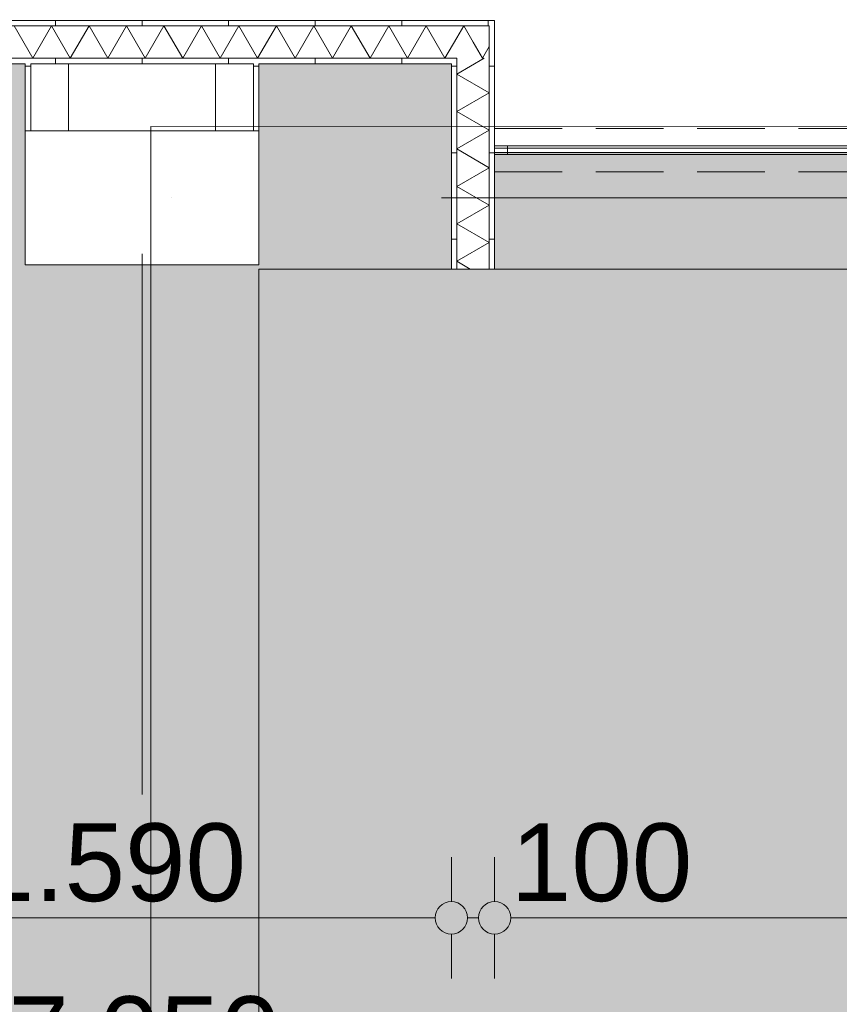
# Model space of a CAD drawing. Header units: millimetres. Extents: x -54205 to 99702, y -35458 to 70878.
# Tile 72 of 226: x 21317 to 23212, y 8631 to 10908. Entities that reach past the tile are written whole.
import ezdxf
from ezdxf.enums import TextEntityAlignment as Align

# ---------------------------------------------------------------- set-up
doc = ezdxf.new("R2010")
doc.units = ezdxf.units.MM
doc.header["$MEASUREMENT"] = 0
doc.linetypes.add('B0701', pattern=[234.119993, 155.999994, -78.119999])
doc.linetypes.add('streep-punt', pattern=[2500, 1250, -625, 0, -625])
for name, color, linetype in [('23 Vloeren', 7, 'Continuous'), ('28 Draagconstructies', 7, 'Continuous'), ('Maatvoering 1_ 100', 7, 'Continuous'), ('Maatvoering 1_ 100 2D arcering', 7, 'Continuous'), ('New_22 NC Binnenwanden', 7, 'Continuous'), ('New_22 NC Binnenwanden Deuren', 7, 'Continuous'), ('New_22 NC Binnenwanden Doorsnede-arcering', 7, 'Continuous'), ('New_22 NC Binnenwanden Laagscheidingslijnen', 7, 'Continuous'), ('New_23 Vloeren', 7, 'Continuous'), ('New_Maatvoering 1_ 100', 7, 'Continuous'), ('New_Maatvoering 1_ 100 2D arcering', 7, 'Continuous'), ('New_Ruimtefuncties', 7, 'Continuous'), ('New_Ruimtefuncties Zone achtergrond', 7, 'Continuous'), ('New_Ruimtefuncties Zone omranding', 7, 'Continuous'), ('New_Ruimtefuncties Zone tekst', 7, 'Continuous'), ('Stramien', 7, 'Continuous')]:
    doc.layers.add(name, color=color, linetype=linetype)
doc.styles.add('GENERATED_STYLE_1', font='arial.ttf')
doc.styles.add('GENERATED_STYLE_2', font='arial.ttf')
doc.dimstyles.new('GENERATED_STYLE__2', dxfattribs={"dimtxt": 250, "dimasz": 142.5, "dimexe": 0.18, "dimexo": 0.0625, "dimgap": 0, "dimtad": 1, "dimtih": 1, "dimtoh": 1, "dimdec": 0, "dimzin": 0, "dimdsep": 46, "dimtxsty": 'GENERATED_STYLE_2', "dimblk": 'ARROWHEAD_11', "dimblk1": 'ARROWHEAD_11', "dimblk2": 'ARROWHEAD_11', "dimcen": 0.09, "dimse1": 1, "dimse2": 1, "dimclrd": 1, "dimclre": 1, "dimclrt": 2, "dimadec": 1, "dimazin": 0, "dimtfac": 1, "dimtdec": 4, "dimtmove": 0, "dimatfit": 3, "dimfxl": 1, "dimtolj": 1, "dimtzin": 0, "dimarcsym": 0})
doc.dimstyles.new('GENERATED_STYLE__4', dxfattribs={"dimtxt": 179.999995, "dimasz": 142.5, "dimexe": 0.18, "dimexo": 0.0625, "dimgap": 0, "dimtad": 1, "dimtih": 1, "dimtoh": 1, "dimdec": 0, "dimzin": 0, "dimdsep": 46, "dimtxsty": 'GENERATED_STYLE_1', "dimblk": 'ARROWHEAD_11', "dimblk1": 'ARROWHEAD_11', "dimblk2": 'ARROWHEAD_11', "dimcen": 0.09, "dimse1": 1, "dimse2": 1, "dimclrd": 1, "dimclre": 1, "dimclrt": 2, "dimadec": 1, "dimazin": 0, "dimtfac": 1, "dimtdec": 4, "dimtmove": 0, "dimatfit": 3, "dimfxl": 1, "dimtolj": 1, "dimtzin": 0, "dimarcsym": 0})
doc.dimstyles.new('GENERATED_STYLE__5', dxfattribs={"dimtxt": 250, "dimasz": 142.5, "dimexe": 0.18, "dimexo": 0.0625, "dimgap": 0, "dimtad": 1, "dimdec": 0, "dimzin": 0, "dimdsep": 46, "dimtxsty": 'GENERATED_STYLE_2', "dimblk": 'ARROWHEAD_11', "dimblk1": 'ARROWHEAD_11', "dimblk2": 'ARROWHEAD_11', "dimcen": 0.09, "dimse1": 1, "dimse2": 1, "dimclrd": 1, "dimclre": 1, "dimclrt": 2, "dimadec": 1, "dimazin": 0, "dimtfac": 1, "dimtdec": 4, "dimtmove": 0, "dimatfit": 3, "dimfxl": 1, "dimtolj": 1, "dimtzin": 0, "dimarcsym": 0})
doc.dimstyles.new('GENERATED_STYLE__6', dxfattribs={"dimtxt": 179.999995, "dimasz": 142.5, "dimexe": 0.18, "dimexo": 0.0625, "dimgap": 0, "dimtad": 1, "dimdec": 0, "dimzin": 0, "dimdsep": 46, "dimtxsty": 'GENERATED_STYLE_1', "dimblk": 'ARROWHEAD_11', "dimblk1": 'ARROWHEAD_11', "dimblk2": 'ARROWHEAD_11', "dimcen": 0.09, "dimse1": 1, "dimse2": 1, "dimclrd": 1, "dimclre": 1, "dimclrt": 2, "dimadec": 1, "dimazin": 0, "dimtfac": 1, "dimtdec": 4, "dimtmove": 0, "dimatfit": 3, "dimfxl": 1, "dimtolj": 1, "dimtzin": 0, "dimarcsym": 0})
pattern_1 = [(270, (0, 0), (200, 0), [])]
pattern_2 = [(180, (0, 0), (0, 200), [])]

# ---------------------------------------------------------------- blocks, each defined once
blk = doc.blocks.new('Slab_1_1', base_point=(-770, 5261.8))
at = {"layer": '23 Vloeren', "color": 255, "linetype": 'Continuous', "lineweight": 0, "flags": 128}
blk.add_lwpolyline([(-770, 5261.8), (-770, 20015.9), (20536, 20015.9), (20536, 22500.9), (20536, 49475.9), (29935.8, 49475.9), (29906, 27780.9), (29916.5, 25760.9), (32150, 25760.9), (32400, 25760.9), (32400, 27505.9), (54000, 27505.9), (54000, 20590.9), (56151.7, 20590.9), (57600, 20590.9), (57600, 10990.9), (33310.3, 10990.9), (32400, 10990.9), (32400, 10657.2), (21620, 10660.9), (21620, 3445.9), (21620, 3445.7), (100, 3445.7), (100, 5261.8)], close=True, dxfattribs=at)
blk = doc.blocks.new('Slab_2_1', base_point=(21870, 10330.9))
at = {"layer": 'New_23 Vloeren', "color": 255, "linetype": 'Continuous', "lineweight": 0, "flags": 128}
blk.add_lwpolyline([(21870, 10330.9), (21870, 3445.7), (22568.7, 3445.7), (32345.5, 3445.7), (32345.5, 9685.9), (32228.8, 9685.9), (32255.5, 10330.9)], close=True, dxfattribs=at)
blk = doc.blocks.new('leerplein 4.4_0.18_22_1', base_point=(21600, 6838.3))
at = {"layer": 'New_Ruimtefuncties Zone achtergrond', "linetype": 'Continuous', "lineweight": 0, "true_color": 0xffffff}
blk.add_hatch(color=7, dxfattribs=at).paths.add_polyline_path([(18005, 10330.9), (18005, 9290.9), (18075, 9290.9), (18075, 4385.7), (18005, 4385.7), (18005, 3445.7), (18075, 3445.7), (21620, 3445.7), (21620, 3720.7), (21870, 3720.7), (21870, 3445.7), (25195, 3445.7), (25195, 4385.7), (25125, 4385.7), (25125, 9290.9), (25195, 9290.9), (25195, 10330.9), (25125, 10330.9), (25125, 10600.9), (22415, 10600.9), (22415, 10330.9), (22315, 10330.9), (22315, 10805.9), (21870, 10805.9), (21870, 10340.9), (21330, 10340.9), (21330, 10805.9), (18075, 10805.9), (18075, 10330.9)])
at = {"layer": 'New_Ruimtefuncties Zone tekst', "color": 2, "lineweight": 0}
for tag, height, style, p in [('DUMMY_941', 180, 'GENERATED_STYLE_2', (22588, 7127)), ('perimeterCode', 150, 'GENERATED_STYLE_1', (20910.1, 6751)), ('DUMMY_943', 100, 'GENERATED_STYLE_1', (22213.7, 6762.4)), ('ROOM_AREA', 150, 'GENERATED_STYLE_1', (21470.4, 6751)), ('DUMMY_942', 150, 'GENERATED_STYLE_1', (21985.1, 6751))]:
    blk.add_attdef(tag, text='', height=height, dxfattribs=dict(at, style=style)).set_placement(p, align=Align.TOP_LEFT)
at = {"layer": 'New_Ruimtefuncties Zone tekst', "color": 2, "lineweight": 0, "style": 'GENERATED_STYLE_2'}
blk.add_attdef('ROOM_NUMBER', text='', height=180, dxfattribs=at).set_placement((21600, 7085.9), align=Align.TOP_CENTER)
blk = doc.blocks.new('*X389')
at = {"layer": 'New_22 NC Binnenwanden Doorsnede-arcering', "color": 7, "linetype": 'Continuous', "lineweight": 0}
for p in [(22365.1, 10856), (22402.5, 10845.7)]:
    blk.add_line(p, (22386.8, 10818.4), dxfattribs=at)
blk = doc.blocks.new('*X390')
at = {"layer": 'New_22 NC Binnenwanden Doorsnede-arcering', "color": 7, "linetype": 'Continuous', "lineweight": 0}
for q in [(22327.5, 10865.8), (22365.1, 10856)]:
    blk.add_line((22343.5, 10893.4), q, dxfattribs=at)
blk = doc.blocks.new('*X391')
at = {"layer": 'New_22 NC Binnenwanden Doorsnede-arcering', "color": 7, "linetype": 'Continuous', "lineweight": 0}
for p, q in [((21304.2, 10893.4), (21347.5, 10818.4)), ((21390.8, 10893.4), (21347.5, 10818.4)), ((21390.8, 10893.4), (21434.1, 10818.4)), ((21477.4, 10893.4), (21434.1, 10818.4)), ((21477.4, 10893.4), (21520.7, 10818.4)), ((21564, 10893.4), (21520.7, 10818.4)), ((21564, 10893.4), (21607.3, 10818.4)), ((21650.6, 10893.4), (21607.3, 10818.4)), ((21650.6, 10893.4), (21693.9, 10818.4)), ((21737.2, 10893.4), (21693.9, 10818.4)), ((21737.2, 10893.4), (21780.5, 10818.4)), ((21823.8, 10893.4), (21780.5, 10818.4)), ((21823.8, 10893.4), (21867.1, 10818.4)), ((21910.4, 10893.4), (21867.1, 10818.4)), ((21910.4, 10893.4), (21953.7, 10818.4)), ((21997, 10893.4), (21953.7, 10818.4)), ((21997, 10893.4), (22040.3, 10818.4)), ((22083.6, 10893.4), (22040.3, 10818.4)), ((22083.6, 10893.4), (22126.9, 10818.4)), ((22170.3, 10893.4), (22126.9, 10818.4)), ((22170.3, 10893.4), (22213.6, 10818.4)), ((22256.9, 10893.4), (22213.6, 10818.4)), ((22256.9, 10893.4), (22300.2, 10818.4)), ((22327.5, 10865.8), (22300.2, 10818.4))]:
    blk.add_line(p, q, dxfattribs=at)
blk = doc.blocks.new('Wall_151_1', base_point=(17925, 10805.9))
at = {"layer": 'New_22 NC Binnenwanden Doorsnede-arcering', "linetype": 'Continuous', "lineweight": 0, "true_color": 0x000000}
h = blk.add_hatch(dxfattribs=at)
h.set_pattern_fill('930_Lijnen_vert_200_0001', color=18, style=0, pattern_type=2)
h.set_pattern_definition(pattern_1)
h.paths.add_polyline_path([(17937.5, 10897.6), (17943.8, 10893.4), (22402.5, 10893.4), (22402.5, 10905.9), (17937.5, 10905.9)])
h = blk.add_hatch(dxfattribs=at)
h.set_pattern_fill('930_Lijnen_vert_200_0001', color=18, style=0, pattern_type=2)
h.set_pattern_definition(pattern_1)
h.paths.add_polyline_path([(22402.5, 10893.4), (22415, 10893.4), (22415, 10905.9)])
h = blk.add_hatch(dxfattribs=at)
h.set_pattern_fill('930_Lijnen_vert_200_0001', color=18, style=0, pattern_type=2)
h.set_pattern_definition(pattern_1)
h.paths.add_polyline_path([(22402.5, 10893.4), (22415, 10905.9), (22402.5, 10905.9)])
h = blk.add_hatch(dxfattribs=at)
h.set_pattern_fill('930_Lijnen_vert_200_0001', color=18, style=0, pattern_type=2)
h.set_pattern_definition(pattern_1)
h.paths.add_polyline_path([(18075, 10805.9), (22315, 10805.9), (22315, 10818.4), (18075, 10818.4)])
h = blk.add_hatch(dxfattribs=at)
h.set_pattern_fill('930_Lijnen_vert_200_0001', color=18, style=0, pattern_type=2)
h.set_pattern_definition(pattern_1)
h.paths.add_polyline_path([(22315, 10805.9), (22327.5, 10805.9), (22327.5, 10818.4)])
h = blk.add_hatch(dxfattribs=at)
h.set_pattern_fill('930_Lijnen_vert_200_0001', color=18, style=0, pattern_type=2)
h.set_pattern_definition(pattern_1)
h.paths.add_polyline_path([(22315, 10805.9), (22327.5, 10818.4), (22315, 10818.4)])
at = {"layer": 'New_22 NC Binnenwanden', "color": 1, "linetype": 'Continuous', "lineweight": 0, "flags": 128}
for points in [[(22415, 10905.9), (17925, 10905.9)], [(22415, 10905.9), (22415, 10893.4)], [(20725, 10805.9), (21330, 10805.9)], [(21342.5, 10805.9), (21857.5, 10805.9)], [(21870, 10805.9), (22315, 10805.9)]]:
    blk.add_lwpolyline(points, dxfattribs=at)
at = {"layer": 'New_22 NC Binnenwanden Laagscheidingslijnen', "color": 1, "linetype": 'Continuous', "lineweight": 0}
for p, q in [((22327.5, 10893.4), (18062.5, 10893.4)), ((22402.5, 10893.4), (22327.5, 10893.4)), ((22402.5, 10818.4), (22402.5, 10893.4)), ((18062.5, 10818.4), (22327.5, 10818.4)), ((22327.5, 10805.9), (22327.5, 10818.4))]:
    blk.add_line(p, q, dxfattribs=at)
at = {"layer": 'New_22 NC Binnenwanden', "color": 1, "lineweight": 0}
for name in ['*X391', '*X390', '*X389']:
    blk.add_blockref(name, (0, 0), dxfattribs=at)
blk = doc.blocks.new('*X396')
at = {"layer": 'New_22 NC Binnenwanden Doorsnede-arcering', "color": 7, "linetype": 'Continuous', "lineweight": 0}
for p, q in [((22390.5, 10818.4), (22327.5, 10782)), ((22402.5, 10738.7), (22327.5, 10782)), ((22402.5, 10738.7), (22327.5, 10695.4)), ((22402.5, 10652.1), (22327.5, 10695.4)), ((22402.5, 10652.1), (22327.5, 10608.8)), ((22402.5, 10565.5), (22327.5, 10608.8)), ((22402.5, 10565.5), (22327.5, 10522.2)), ((22402.5, 10478.9), (22327.5, 10522.2)), ((22402.5, 10478.9), (22327.5, 10435.6)), ((22402.5, 10392.3), (22327.5, 10435.6)), ((22402.5, 10392.3), (22327.5, 10349)), ((22358.8, 10330.9), (22327.5, 10349))]:
    blk.add_line(p, q, dxfattribs=at)
blk = doc.blocks.new('Wall_153_1', base_point=(22315, 10330.9))
at = {"layer": 'New_22 NC Binnenwanden Doorsnede-arcering', "linetype": 'Continuous', "lineweight": 0, "true_color": 0x000000}
h = blk.add_hatch(dxfattribs=at)
h.set_pattern_fill('930_Lijnen_vert_200_0001', color=18, style=0, pattern_type=2)
h.set_pattern_definition(pattern_2)
h.paths.add_polyline_path([(22402.5, 10893.4), (22402.5, 10330.9), (22415, 10330.9), (22415, 10893.4)])
h = blk.add_hatch(dxfattribs=at)
h.set_pattern_fill('930_Lijnen_vert_200_0001', color=18, style=0, pattern_type=2)
h.set_pattern_definition(pattern_2)
h.paths.add_polyline_path([(22315, 10805.9), (22315, 10330.9), (22327.5, 10330.9), (22327.5, 10805.9)])
at = {"layer": 'New_22 NC Binnenwanden', "color": 1, "linetype": 'Continuous', "lineweight": 0, "flags": 128}
for points in [[(22415, 10330.9), (22415, 10893.4)], [(22315, 10805.9), (22315, 10330.9)], [(22327.5, 10330.9), (22315, 10330.9)], [(22402.5, 10330.9), (22327.5, 10330.9)], [(22415, 10330.9), (22402.5, 10330.9)]]:
    blk.add_lwpolyline(points, dxfattribs=at)
at = {"layer": 'New_22 NC Binnenwanden Laagscheidingslijnen', "color": 1, "linetype": 'Continuous', "lineweight": 0}
for p, q in [((22402.5, 10818.4), (22402.5, 10893.4)), ((22327.5, 10805.9), (22327.5, 10818.4)), ((22402.5, 10330.9), (22402.5, 10818.4)), ((22327.5, 10805.9), (22327.5, 10330.9))]:
    blk.add_line(p, q, dxfattribs=at)
at = {"layer": 'New_22 NC Binnenwanden', "color": 1, "lineweight": 0}
blk.add_blockref('*X396', (0, 0), dxfattribs=at)
blk = doc.blocks.new('D1 zl2 27_3')
at = {"layer": 'New_22 NC Binnenwanden Deuren', "color": 1, "linetype": 'Continuous', "lineweight": 0}
for p, q in [((1195, 0), (1195, 900)), ((-1355, 27.5), (-1355, 40)), ((-1355, 0), (-1355, 27.5)), ((1355, 27.5), (1355, 40)), ((1355, 0), (1355, 27.5)), ((-1325, 0), (-1355, 0)), ((-1355, 0), (-1355, -20)), ((-1355, -20), (-1355, 0)), ((-1355, -20), (-1355, 0)), ((-1325, -20), (-1325, 0)), ((265, 0), (-1325, 0)), ((295, 0), (265, 0)), ((265, 0), (265, -20)), ((295, -20), (295, 0)), ((295, 0), (1195, 0)), ((295, -10), (295, 0)), ((1225, 0), (1195, 0)), ((1195, 0), (1195, -20)), ((1195, 0), (1195, -10)), ((1225, -20), (1225, 0)), ((1325, 0), (1225, 0)), ((1355, 0), (1325, 0)), ((1325, 0), (1325, -20)), ((1355, -20), (1355, 0)), ((1355, -20), (1355, 0)), ((1355, -20), (1355, 0)), ((-1355, -20), (-1325, -20)), ((-1355, -47.5), (-1355, -20)), ((-1325, -5), (265, -5)), ((265, -20), (295, -20)), ((1195, -10), (295, -10)), ((1195, -20), (1225, -20)), ((1325, -5), (1225, -5)), ((1325, -20), (1355, -20)), ((1355, -47.5), (1355, -20)), ((-1355, -60), (-1355, -47.5)), ((1355, -60), (1355, -47.5))]:
    blk.add_line(p, q, dxfattribs=at)
at = {"layer": 'New_22 NC Binnenwanden Deuren', "color": 9, "linetype": 'B0701', "lineweight": 0}
for p, q in [((-1355, 40), (1355, 40)), ((-1355, -60), (1355, -60))]:
    blk.add_line(p, q, dxfattribs=at)
at = {"layer": 'New_22 NC Binnenwanden Deuren', "color": 1, "linetype": 'Continuous', "lineweight": 0, "flags": 128}
for points in [[(265, -20), (-1325, -20), (-1325, 0), (265, 0)], [(1325, 0), (1225, 0), (1225, -20), (1325, -20)]]:
    blk.add_lwpolyline(points, close=True, dxfattribs=at)
at = {"layer": 'New_22 NC Binnenwanden Deuren', "color": 1, "linetype": 'Continuous', "lineweight": 0}
blk.add_arc((1195, 0), 900, 90, 180, dxfattribs=at)
blk = doc.blocks.new('Wall_242_1', base_point=(22415, 10605.9))
at = {"layer": 'New_22 NC Binnenwanden', "color": 1, "linetype": 'Continuous', "lineweight": 0}
for p, q in [((22415, 10655.9), (22415, 10643.4)), ((22415, 10643.4), (22415, 10615.9)), ((22415, 10615.9), (22415, 10595.9)), ((22415, 10595.9), (22415, 10568.4)), ((22415, 10568.4), (22415, 10555.9))]:
    blk.add_line(p, q, dxfattribs=at)
at = {"layer": 'New_22 NC Binnenwanden Deuren', "color": 1, "linetype": 'Continuous', "lineweight": 0, "xscale": -1, "zscale": 1000, "rotation": 180}
blk.add_blockref('D1 zl2 27_3', (23770, 10595.9), dxfattribs=at)
blk = doc.blocks.new('Wall_264_1', base_point=(21330, 10650.9))
at = {"layer": 'New_22 NC Binnenwanden Doorsnede-arcering', "linetype": 'Continuous', "lineweight": 0, "true_color": 0x000000}
h = blk.add_hatch(dxfattribs=at)
h.set_pattern_fill('930_Lijnen_vert_200_0001', color=18, style=0, pattern_type=2)
h.set_pattern_definition([(1e-14, (0, 0), (0, 200), [])])
h.paths.add_polyline_path([(21330, 10805.9), (21330, 10650.9), (21342.5, 10650.9), (21342.5, 10805.9)])
at = {"layer": 'New_22 NC Binnenwanden', "color": 1, "linetype": 'Continuous', "lineweight": 0, "flags": 128}
for points in [[(21330, 10805.9), (21330, 10650.9)], [(21430, 10650.9), (21430, 10805.9)]]:
    blk.add_lwpolyline(points, dxfattribs=at)
at = {"layer": 'New_22 NC Binnenwanden Laagscheidingslijnen', "color": 1, "linetype": 'Continuous', "lineweight": 0}
blk.add_line((21342.5, 10805.9), (21342.5, 10650.9), dxfattribs=at)
blk = doc.blocks.new('Wall_265_1', base_point=(21870, 10650.9))
at = {"layer": 'New_22 NC Binnenwanden Doorsnede-arcering', "linetype": 'Continuous', "lineweight": 0, "true_color": 0x000000}
h = blk.add_hatch(dxfattribs=at)
h.set_pattern_fill('930_Lijnen_vert_200_0001', color=18, style=0, pattern_type=2)
h.set_pattern_definition(pattern_2)
h.paths.add_polyline_path([(21870, 10650.9), (21870, 10805.9), (21857.5, 10805.9), (21857.5, 10650.9)])
at = {"layer": 'New_22 NC Binnenwanden', "color": 1, "linetype": 'Continuous', "lineweight": 0, "flags": 128}
for points in [[(21770, 10805.9), (21770, 10650.9)], [(21870, 10650.9), (21870, 10805.9)]]:
    blk.add_lwpolyline(points, dxfattribs=at)
at = {"layer": 'New_22 NC Binnenwanden Laagscheidingslijnen', "color": 1, "linetype": 'Continuous', "lineweight": 0}
blk.add_line((21857.5, 10650.9), (21857.5, 10805.9), dxfattribs=at)
blk = doc.blocks.new('Column_7_1', base_point=(21600, 10495.9))
at = {"layer": '28 Draagconstructies', "color": 3, "linetype": 'Continuous', "lineweight": 0, "flags": 128}
blk.add_lwpolyline([(21330, 10340.9), (21870, 10340.9), (21870, 10650.9), (21330, 10650.9)], close=True, dxfattribs=at)
blk = doc.blocks.new('Standard grid marker_2')
at = {"layer": 'Stramien', "color": 1, "linetype": 'streep-punt', "lineweight": 0}
blk.add_line((1000, 0), (37608.9, 0), dxfattribs=at)
at = {"layer": 'Stramien', "color": 2, "lineweight": 0, "style": 'GENERATED_STYLE_1'}
blk.add_attdef('AC_MarkerText_1', text='', height=350, dxfattribs=at).set_placement((-500, 175), align=Align.TOP_CENTER)
blk = doc.blocks.new('Standard grid marker')
at = {"layer": 'Stramien', "color": 1, "linetype": 'streep-punt', "lineweight": 0}
blk.add_line((1000, 0), (61400.2, 0), dxfattribs=at)
at = {"layer": 'Stramien', "color": 2, "lineweight": 0, "style": 'GENERATED_STYLE_1'}
for tag, p in [('AC_MarkerText_1_0', (-245, -80)), ('AC_MarkerText_1_1', (63155.2, -80))]:
    blk.add_attdef(tag, text='', height=350, rotation=270, dxfattribs=at).set_placement(p, align=Align.TOP_CENTER)
blk = doc.blocks.new('*D1077')
at = {"layer": 'Maatvoering 1_ 100 2D arcering', "linetype": 'Continuous', "lineweight": 0}
for points in [[(-1137.5, -1384.3), (-1134.7, -1398.7), (-1126.6, -1410.8), (-1114.4, -1419), (-1100, -1421.8), (-1085.7, -1419), (-1073.5, -1410.8), (-1065.4, -1398.7), (-1062.5, -1384.3), (-1065.4, -1370), (-1073.5, -1357.8), (-1085.7, -1349.7), (-1100, -1346.8), (-1114.4, -1349.7), (-1126.6, -1357.8), (-1134.7, -1370)], [(57892.5, -1384.3), (57895.4, -1398.7), (57903.5, -1410.8), (57915.6, -1419), (57930, -1421.8), (57944.4, -1419), (57956.5, -1410.8), (57964.6, -1398.7), (57967.5, -1384.3), (57964.6, -1370), (57956.5, -1357.8), (57944.4, -1349.7), (57930, -1346.8), (57915.6, -1349.7), (57903.5, -1357.8), (57895.4, -1370)]]:
    blk.add_hatch(color=1, dxfattribs=at).paths.add_polyline_path(points)
at = {"layer": 'Maatvoering 1_ 100', "color": 1, "linetype": 'Continuous', "lineweight": 0}
for p, q in [((57930, -1346.8), (57930, -1243.7)), ((-1062.5, -1384.3), (57892.5, -1384.3)), ((57967.5, -1384.3), (58005, -1384.3)), ((57930, -1524.9), (57930, -1421.8))]:
    blk.add_line(p, q, dxfattribs=at)
blk.add_circle((57930, -1384.3), 37.5, dxfattribs=at)
at = {"layer": 'Maatvoering 1_ 100', "color": 2, "lineweight": 0, "insert": (27890.6, -1334.3), "char_height": 250, "attachment_point": 7, "style": 'GENERATED_STYLE_2'}
blk.add_mtext('\\A1;{\\pql;\\fArial|b1|i0|c0|p0;\\W1.000000;59.030}', dxfattribs=at)
blk = doc.blocks.new('ARROWHEAD_11')
at = {"color": 0, "linetype": 'Continuous', "lineweight": 0}
blk.add_line((0, 0), (-1, 0), dxfattribs=at)
at = {"color": 0, "linetype": 'Continuous', "lineweight": 0, "const_width": 0.25, "flags": 128}
blk.add_lwpolyline([(-0.125, 0, 1), (0.125, 0, 1)], format="xyb", close=True, dxfattribs=at)
blk = doc.blocks.new('*D1097')
at = {"layer": 'New_Maatvoering 1_ 100 2D arcering', "linetype": 'Continuous', "lineweight": 0}
for points in [[(-267.5, -384.3), (-264.6, -398.7), (-256.5, -410.8), (-244.4, -419), (-230, -421.8), (-215.6, -419), (-203.5, -410.8), (-195.4, -398.7), (-192.5, -384.3), (-195.4, -370), (-203.5, -357.8), (-215.6, -349.7), (-230, -346.8), (-244.4, -349.7), (-256.5, -357.8), (-264.6, -370)], [(32638, -384.3), (32640.8, -398.7), (32649, -410.8), (32661.1, -419), (32675.5, -421.8), (32689.8, -419), (32702, -410.8), (32710.1, -398.7), (32713, -384.3), (32710.1, -370), (32702, -357.8), (32689.8, -349.7), (32675.5, -346.8), (32661.1, -349.7), (32649, -357.8), (32640.8, -370)]]:
    blk.add_hatch(color=1, dxfattribs=at).paths.add_polyline_path(points)
at = {"layer": 'New_Maatvoering 1_ 100', "color": 1, "linetype": 'Continuous', "lineweight": 0}
blk.add_line((-192.5, -384.3), (32638, -384.3), dxfattribs=at)
blk.add_circle((32675.5, -384.3), 37.5, dxfattribs=at)
at = {"layer": 'New_Maatvoering 1_ 100', "color": 2, "lineweight": 0, "insert": (15845.2, -348.3), "char_height": 180, "attachment_point": 7, "style": 'GENERATED_STYLE_1'}
blk.add_mtext('\\A1;{\\pql;\\fArial|b0|i0|c0|p0;\\W1.000000;32.905}', dxfattribs=at)
blk = doc.blocks.new('*D1133')
at = {"layer": 'Maatvoering 1_ 100 2D arcering', "linetype": 'Continuous', "lineweight": 0}
for points in [[(64027.5, 56125.9), (64030.4, 56111.6), (64038.5, 56099.4), (64050.6, 56091.3), (64065, 56088.4), (64079.4, 56091.3), (64091.5, 56099.4), (64099.6, 56111.6), (64102.5, 56125.9), (64099.6, 56140.3), (64091.5, 56152.4), (64079.4, 56160.6), (64065, 56163.4), (64050.6, 56160.6), (64038.5, 56152.4), (64030.4, 56140.3)], [(64027.5, 3115.7), (64030.4, 3101.3), (64038.5, 3089.2), (64050.6, 3081), (64065, 3078.2), (64079.4, 3081), (64091.5, 3089.2), (64099.6, 3101.3), (64102.5, 3115.7), (64099.6, 3130), (64091.5, 3142.2), (64079.4, 3150.3), (64065, 3153.2), (64050.6, 3150.3), (64038.5, 3142.2), (64030.4, 3130)]]:
    blk.add_hatch(color=1, dxfattribs=at).paths.add_polyline_path(points)
at = {"layer": 'Maatvoering 1_ 100', "color": 1, "linetype": 'Continuous', "lineweight": 0}
for p, q in [((64065, 56163.4), (64065, 56200.9)), ((64027.5, 56125.9), (63924.4, 56125.9)), ((64205.6, 56125.9), (64102.5, 56125.9)), ((64065, 3153.2), (64065, 56088.4)), ((64027.5, 3115.7), (63924.4, 3115.7)), ((64205.6, 3115.7), (64102.5, 3115.7)), ((64065, 3040.7), (64065, 3078.2))]:
    blk.add_line(p, q, dxfattribs=at)
for centre in [(64065, 56125.9), (64065, 3115.7)]:
    blk.add_circle(centre, 37.5, dxfattribs=at)
at = {"layer": 'Maatvoering 1_ 100', "color": 2, "lineweight": 0, "insert": (64015, 29096.5), "char_height": 250, "attachment_point": 7, "rotation": 90, "style": 'GENERATED_STYLE_2'}
blk.add_mtext('\\A1;{\\pql;\\fArial|b1|i0|c0|p0;\\W1.000000;53.010}', dxfattribs=at)
blk = doc.blocks.new('*D1134')
at = {"layer": 'New_Maatvoering 1_ 100 2D arcering', "linetype": 'Continuous', "lineweight": 0}
for points in [[(63027.5, 10660.9), (63030.4, 10646.6), (63038.5, 10634.4), (63050.6, 10626.3), (63065, 10623.4), (63079.4, 10626.3), (63091.5, 10634.4), (63099.6, 10646.6), (63102.5, 10660.9), (63099.6, 10675.3), (63091.5, 10687.4), (63079.4, 10695.6), (63065, 10698.4), (63050.6, 10695.6), (63038.5, 10687.4), (63030.4, 10675.3)], [(63027.5, 3115.7), (63030.4, 3101.3), (63038.5, 3089.2), (63050.6, 3081), (63065, 3078.2), (63079.4, 3081), (63091.5, 3089.2), (63099.6, 3101.3), (63102.5, 3115.7), (63099.6, 3130), (63091.5, 3142.2), (63079.4, 3150.3), (63065, 3153.2), (63050.6, 3150.3), (63038.5, 3142.2), (63030.4, 3130)]]:
    blk.add_hatch(color=1, dxfattribs=at).paths.add_polyline_path(points)
at = {"layer": 'New_Maatvoering 1_ 100', "color": 1, "linetype": 'Continuous', "lineweight": 0}
for p, q in [((63027.5, 10660.9), (62924.4, 10660.9)), ((63205.6, 10660.9), (63102.5, 10660.9)), ((63065, 3153.2), (63065, 10623.4)), ((63027.5, 3115.7), (62924.4, 3115.7)), ((63205.6, 3115.7), (63102.5, 3115.7)), ((63065, 3040.7), (63065, 3078.2))]:
    blk.add_line(p, q, dxfattribs=at)
for centre in [(63065, 10660.9), (63065, 3115.7)]:
    blk.add_circle(centre, 37.5, dxfattribs=at)
at = {"layer": 'New_Maatvoering 1_ 100', "color": 2, "lineweight": 0, "insert": (63029, 6579.4), "char_height": 180, "attachment_point": 7, "rotation": 90, "style": 'GENERATED_STYLE_1'}
blk.add_mtext('\\A1;{\\pql;\\fArial|b0|i0|c0|p0;\\W1.000000;7.545}', dxfattribs=at)
blk = doc.blocks.new('*D1156')
at = {"layer": 'Maatvoering 1_ 100 2D arcering', "linetype": 'Continuous', "lineweight": 0}
for points in [[(-1137.5, 60015.9), (-1134.7, 60001.6), (-1126.6, 59989.4), (-1114.4, 59981.3), (-1100, 59978.4), (-1085.7, 59981.3), (-1073.5, 59989.4), (-1065.4, 60001.6), (-1062.5, 60015.9), (-1065.4, 60030.3), (-1073.5, 60042.4), (-1085.7, 60050.6), (-1100, 60053.4), (-1114.4, 60050.6), (-1126.6, 60042.4), (-1134.7, 60030.3)], [(57892.5, 60015.9), (57895.4, 60001.6), (57903.5, 59989.4), (57915.6, 59981.3), (57930, 59978.4), (57944.4, 59981.3), (57956.5, 59989.4), (57964.6, 60001.6), (57967.5, 60015.9), (57964.6, 60030.3), (57956.5, 60042.4), (57944.4, 60050.6), (57930, 60053.4), (57915.6, 60050.6), (57903.5, 60042.4), (57895.4, 60030.3)]]:
    blk.add_hatch(color=1, dxfattribs=at).paths.add_polyline_path(points)
at = {"layer": 'Maatvoering 1_ 100', "color": 1, "linetype": 'Continuous', "lineweight": 0}
for p, q in [((57930, 60053.4), (57930, 60156.5)), ((-1062.5, 60015.9), (57892.5, 60015.9)), ((57967.5, 60015.9), (58005, 60015.9)), ((57930, 59875.3), (57930, 59978.4))]:
    blk.add_line(p, q, dxfattribs=at)
blk.add_circle((57930, 60015.9), 37.5, dxfattribs=at)
at = {"layer": 'Maatvoering 1_ 100', "color": 2, "lineweight": 0, "insert": (27890.6, 60065.9), "char_height": 250, "attachment_point": 7, "style": 'GENERATED_STYLE_2'}
blk.add_mtext('\\A1;{\\pql;\\fArial|b1|i0|c0|p0;\\W1.000000;59.030}', dxfattribs=at)
blk = doc.blocks.new('*D1484')
at = {"layer": 'New_Maatvoering 1_ 100 2D arcering', "linetype": 'Continuous', "lineweight": 0}
for points in [[(18037.5, 8430.9), (18040.4, 8416.6), (18048.5, 8404.4), (18060.6, 8396.3), (18075, 8393.4), (18089.4, 8396.3), (18101.5, 8404.4), (18109.6, 8416.6), (18112.5, 8430.9), (18109.6, 8445.3), (18101.5, 8457.4), (18089.4, 8465.6), (18075, 8468.4), (18060.6, 8465.6), (18048.5, 8457.4), (18040.4, 8445.3)], [(25087.5, 8430.9), (25090.4, 8416.6), (25098.5, 8404.4), (25110.6, 8396.3), (25125, 8393.4), (25139.4, 8396.3), (25151.5, 8404.4), (25159.6, 8416.6), (25162.5, 8430.9), (25159.6, 8445.3), (25151.5, 8457.4), (25139.4, 8465.6), (25125, 8468.4), (25110.6, 8465.6), (25098.5, 8457.4), (25090.4, 8445.3)]]:
    blk.add_hatch(color=1, dxfattribs=at).paths.add_polyline_path(points)
at = {"layer": 'New_Maatvoering 1_ 100', "color": 1, "linetype": 'Continuous', "lineweight": 0}
for p, q in [((18075, 8468.4), (18075, 8571.5)), ((25125, 8468.4), (25125, 8571.5)), ((18112.5, 8430.9), (25087.5, 8430.9)), ((18075, 8290.3), (18075, 8393.4)), ((25125, 8290.3), (25125, 8393.4))]:
    blk.add_line(p, q, dxfattribs=at)
for centre in [(18075, 8430.9), (25125, 8430.9)]:
    blk.add_circle(centre, 37.5, dxfattribs=at)
at = {"layer": 'New_Maatvoering 1_ 100', "color": 2, "lineweight": 0, "char_height": 180, "attachment_point": 7, "style": 'GENERATED_STYLE_1'}
for s, insert in [('\\A1;{\\pql;\\fArial|b0|i0|c0|p0;\\W1.000000;7.050}', (21291.1, 8466.9)), ('\\A1;{\\pql;\\fArial|b0|i0|c0|p0;\\W1.000000;150}', (24675.6, 8466.9))]:
    blk.add_mtext(s, dxfattribs=dict(at, insert=insert))
blk = doc.blocks.new('*D1497')
at = {"layer": 'New_Maatvoering 1_ 100 2D arcering', "linetype": 'Continuous', "lineweight": 0}
for points in [[(20687.5, 8830.9), (20690.4, 8816.6), (20698.5, 8804.4), (20710.6, 8796.3), (20725, 8793.4), (20739.4, 8796.3), (20751.5, 8804.4), (20759.6, 8816.6), (20762.5, 8830.9), (20759.6, 8845.3), (20751.5, 8857.4), (20739.4, 8865.6), (20725, 8868.4), (20710.6, 8865.6), (20698.5, 8857.4), (20690.4, 8845.3)], [(22277.5, 8830.9), (22280.4, 8816.6), (22288.5, 8804.4), (22300.6, 8796.3), (22315, 8793.4), (22329.4, 8796.3), (22341.5, 8804.4), (22349.6, 8816.6), (22352.5, 8830.9), (22349.6, 8845.3), (22341.5, 8857.4), (22329.4, 8865.6), (22315, 8868.4), (22300.6, 8865.6), (22288.5, 8857.4), (22280.4, 8845.3)]]:
    blk.add_hatch(color=1, dxfattribs=at).paths.add_polyline_path(points)
at = {"layer": 'New_Maatvoering 1_ 100', "color": 1, "linetype": 'Continuous', "lineweight": 0}
for p, q in [((20725, 8868.4), (20725, 8971.5)), ((22315, 8868.4), (22315, 8971.5)), ((20762.5, 8830.9), (22277.5, 8830.9)), ((20725, 8690.3), (20725, 8793.4)), ((22315, 8690.3), (22315, 8793.4))]:
    blk.add_line(p, q, dxfattribs=at)
for centre in [(20725, 8830.9), (22315, 8830.9)]:
    blk.add_circle(centre, 37.5, dxfattribs=at)
at = {"layer": 'New_Maatvoering 1_ 100', "color": 2, "lineweight": 0, "insert": (21211.1, 8866.9), "char_height": 180, "attachment_point": 7, "style": 'GENERATED_STYLE_1'}
blk.add_mtext('\\A1;{\\pql;\\fArial|b0|i0|c0|p0;\\W1.000000;1.590}', dxfattribs=at)
blk = doc.blocks.new('*D1498')
at = {"layer": 'New_Maatvoering 1_ 100 2D arcering', "linetype": 'Continuous', "lineweight": 0}
for points in [[(22277.5, 8830.9), (22280.4, 8816.6), (22288.5, 8804.4), (22300.6, 8796.3), (22315, 8793.4), (22329.4, 8796.3), (22341.5, 8804.4), (22349.6, 8816.6), (22352.5, 8830.9), (22349.6, 8845.3), (22341.5, 8857.4), (22329.4, 8865.6), (22315, 8868.4), (22300.6, 8865.6), (22288.5, 8857.4), (22280.4, 8845.3)], [(22377.5, 8830.9), (22380.4, 8816.6), (22388.5, 8804.4), (22400.6, 8796.3), (22415, 8793.4), (22429.4, 8796.3), (22441.5, 8804.4), (22449.6, 8816.6), (22452.5, 8830.9), (22449.6, 8845.3), (22441.5, 8857.4), (22429.4, 8865.6), (22415, 8868.4), (22400.6, 8865.6), (22388.5, 8857.4), (22380.4, 8845.3)]]:
    blk.add_hatch(color=1, dxfattribs=at).paths.add_polyline_path(points)
at = {"layer": 'New_Maatvoering 1_ 100', "color": 1, "linetype": 'Continuous', "lineweight": 0}
for p, q in [((22315, 8868.4), (22315, 8971.5)), ((22415, 8868.4), (22415, 8971.5)), ((22352.5, 8830.9), (22377.5, 8830.9)), ((22315, 8690.3), (22315, 8793.4)), ((22415, 8690.3), (22415, 8793.4))]:
    blk.add_line(p, q, dxfattribs=at)
for centre in [(22315, 8830.9), (22415, 8830.9)]:
    blk.add_circle(centre, 37.5, dxfattribs=at)
blk = doc.blocks.new('*D1499')
at = {"layer": 'New_Maatvoering 1_ 100 2D arcering', "linetype": 'Continuous', "lineweight": 0}
for points in [[(22377.5, 8830.9), (22380.4, 8816.6), (22388.5, 8804.4), (22400.6, 8796.3), (22415, 8793.4), (22429.4, 8796.3), (22441.5, 8804.4), (22449.6, 8816.6), (22452.5, 8830.9), (22449.6, 8845.3), (22441.5, 8857.4), (22429.4, 8865.6), (22415, 8868.4), (22400.6, 8865.6), (22388.5, 8857.4), (22380.4, 8845.3)], [(25087.5, 8830.9), (25090.4, 8816.6), (25098.5, 8804.4), (25110.6, 8796.3), (25125, 8793.4), (25139.4, 8796.3), (25151.5, 8804.4), (25159.6, 8816.6), (25162.5, 8830.9), (25159.6, 8845.3), (25151.5, 8857.4), (25139.4, 8865.6), (25125, 8868.4), (25110.6, 8865.6), (25098.5, 8857.4), (25090.4, 8845.3)]]:
    blk.add_hatch(color=1, dxfattribs=at).paths.add_polyline_path(points)
at = {"layer": 'New_Maatvoering 1_ 100', "color": 1, "linetype": 'Continuous', "lineweight": 0}
for p, q in [((22415, 8868.4), (22415, 8971.5)), ((25125, 8868.4), (25125, 8971.5)), ((22452.5, 8830.9), (25087.5, 8830.9)), ((22415, 8690.3), (22415, 8793.4)), ((25125, 8690.3), (25125, 8793.4))]:
    blk.add_line(p, q, dxfattribs=at)
for centre in [(22415, 8830.9), (25125, 8830.9)]:
    blk.add_circle(centre, 37.5, dxfattribs=at)
at = {"layer": 'New_Maatvoering 1_ 100', "color": 2, "lineweight": 0, "char_height": 180, "attachment_point": 7, "style": 'GENERATED_STYLE_1'}
for s, insert in [('\\A1;{\\pql;\\fArial|b0|i0|c0|p0;\\W1.000000;100}', (22452.5, 8866.9)), ('\\A1;{\\pql;\\fArial|b0|i0|c0|p0;\\W1.000000;2.710}', (23461.1, 8866.9)), ('\\A1;{\\pql;\\fArial|b0|i0|c0|p0;\\W1.000000;150}', (24675.6, 8866.9))]:
    blk.add_mtext(s, dxfattribs=dict(at, insert=insert))
blk = doc.blocks.new('*D1514')
at = {"layer": 'New_Maatvoering 1_ 100 2D arcering', "linetype": 'Continuous', "lineweight": 0}
for points in [[(13547.5, 11155.9), (13550.4, 11141.6), (13558.5, 11129.4), (13570.6, 11121.3), (13585, 11118.4), (13599.4, 11121.3), (13611.5, 11129.4), (13619.6, 11141.6), (13622.5, 11155.9), (13619.6, 11170.3), (13611.5, 11182.4), (13599.4, 11190.6), (13585, 11193.4), (13570.6, 11190.6), (13558.5, 11182.4), (13550.4, 11170.3)], [(22277.5, 11155.9), (22280.4, 11141.6), (22288.5, 11129.4), (22300.6, 11121.3), (22315, 11118.4), (22329.4, 11121.3), (22341.5, 11129.4), (22349.6, 11141.6), (22352.5, 11155.9), (22349.6, 11170.3), (22341.5, 11182.4), (22329.4, 11190.6), (22315, 11193.4), (22300.6, 11190.6), (22288.5, 11182.4), (22280.4, 11170.3)]]:
    blk.add_hatch(color=1, dxfattribs=at).paths.add_polyline_path(points)
at = {"layer": 'New_Maatvoering 1_ 100', "color": 1, "linetype": 'Continuous', "lineweight": 0}
for p, q in [((13585, 11193.4), (13585, 11296.5)), ((22315, 11193.4), (22315, 11296.5)), ((13622.5, 11155.9), (22277.5, 11155.9)), ((13585, 11015.3), (13585, 11118.4)), ((22315, 11015.3), (22315, 11118.4))]:
    blk.add_line(p, q, dxfattribs=at)
for centre in [(13585, 11155.9), (22315, 11155.9)]:
    blk.add_circle(centre, 37.5, dxfattribs=at)
at = {"layer": 'New_Maatvoering 1_ 100', "color": 2, "lineweight": 0, "insert": (17641.1, 11191.9), "char_height": 180, "attachment_point": 7, "style": 'GENERATED_STYLE_1'}
blk.add_mtext('\\A1;{\\pql;\\fArial|b0|i0|c0|p0;\\W1.000000;8.730}', dxfattribs=at)
blk = doc.blocks.new('*D1515')
at = {"layer": 'New_Maatvoering 1_ 100 2D arcering', "linetype": 'Continuous', "lineweight": 0}
for points in [[(22277.5, 11155.9), (22280.4, 11141.6), (22288.5, 11129.4), (22300.6, 11121.3), (22315, 11118.4), (22329.4, 11121.3), (22341.5, 11129.4), (22349.6, 11141.6), (22352.5, 11155.9), (22349.6, 11170.3), (22341.5, 11182.4), (22329.4, 11190.6), (22315, 11193.4), (22300.6, 11190.6), (22288.5, 11182.4), (22280.4, 11170.3)], [(26962.5, 11155.9), (26965.4, 11141.6), (26973.5, 11129.4), (26985.6, 11121.3), (27000, 11118.4), (27014.4, 11121.3), (27026.5, 11129.4), (27034.6, 11141.6), (27037.5, 11155.9), (27034.6, 11170.3), (27026.5, 11182.4), (27014.4, 11190.6), (27000, 11193.4), (26985.6, 11190.6), (26973.5, 11182.4), (26965.4, 11170.3)]]:
    blk.add_hatch(color=1, dxfattribs=at).paths.add_polyline_path(points)
at = {"layer": 'New_Maatvoering 1_ 100', "color": 1, "linetype": 'Continuous', "lineweight": 0}
for p, q in [((22315, 11193.4), (22315, 11296.5)), ((27000, 11193.4), (27000, 11296.5)), ((22352.5, 11155.9), (26962.5, 11155.9)), ((22315, 11015.3), (22315, 11118.4)), ((27000, 11015.3), (27000, 11118.4))]:
    blk.add_line(p, q, dxfattribs=at)
for centre in [(22315, 11155.9), (27000, 11155.9)]:
    blk.add_circle(centre, 37.5, dxfattribs=at)
at = {"layer": 'New_Maatvoering 1_ 100', "color": 2, "lineweight": 0, "insert": (24348.6, 11191.9), "char_height": 180, "attachment_point": 7, "style": 'GENERATED_STYLE_1'}
blk.add_mtext('\\A1;{\\pql;\\fArial|b0|i0|c0|p0;\\W1.000000;4.685}', dxfattribs=at)

msp = doc.modelspace()

# ---------------------------------------------------------------- linework, layer by layer
at = {"layer": 'New_Ruimtefuncties Zone omranding', "color": 240, "linetype": 'Continuous', "lineweight": 0, "true_color": 0xfd1e4a, "flags": 128}
msp.add_lwpolyline([(10905.5, 12770.9), (10905.5, 10610.9), (13585, 10610.9), (13585, 10650.9), (13585, 10905.9), (22415, 10905.9), (22415, 10650.9), (22415, 10610.9), (25125, 10610.9), (25125, 10655.8), (25275, 10655.8), (25275, 10610.9), (26900, 10610.9), (26900, 10650.9), (26900, 10905.9), (29700, 10905.9), (29929.2, 10905.9), (29929.2, 10990.9), (30224.2, 10990.9)], dxfattribs=at)
at = {"layer": 'New_Ruimtefuncties Zone omranding', "color": 41, "linetype": 'Continuous', "lineweight": 0, "true_color": 0xffdd55, "flags": 128}
msp.add_lwpolyline([(18075, 3445.7), (21620, 3445.7), (21620, 3720.7), (21870, 3720.7), (21870, 3445.7), (25195, 3445.7), (25195, 4385.7), (25125, 4385.7), (25125, 9290.9), (25195, 9290.9), (25195, 10330.9), (25125, 10330.9), (25125, 10600.9), (22415, 10600.9), (22415, 10330.9), (22315, 10330.9), (22315, 10805.9), (21870, 10805.9), (21870, 10340.9), (21330, 10340.9), (21330, 10805.9), (18075, 10805.9)], dxfattribs=at)

# ---------------------------------------------------------------- block references
at = {"layer": '23 Vloeren', "color": 255, "linetype": 'Continuous', "lineweight": 0}
msp.add_blockref('Slab_1_1', (-770, 5261.8), dxfattribs=at)
at = {"layer": '28 Draagconstructies', "color": 3, "lineweight": 0}
msp.add_blockref('Column_7_1', (21600, 10495.9), dxfattribs=at)
at = {"layer": 'New_22 NC Binnenwanden', "color": 1, "lineweight": 0}
for name, p in [('Wall_151_1', (17925, 10805.9)), ('Wall_153_1', (22315, 10330.9)), ('Wall_264_1', (21330, 10650.9)), ('Wall_265_1', (21870, 10650.9)), ('Wall_242_1', (22415, 10605.9))]:
    msp.add_blockref(name, p, dxfattribs=at)
at = {"layer": 'New_23 Vloeren', "color": 255, "linetype": 'Continuous', "lineweight": 0}
msp.add_blockref('Slab_2_1', (21870, 10330.9), dxfattribs=at)
at = {"layer": 'New_Ruimtefuncties', "color": 2, "linetype": 'Continuous', "lineweight": 0}
msp.add_blockref('leerplein 4.4_0.18_22_1', (21600, 6838.3), dxfattribs=at)
at = {"layer": 'Stramien', "color": 1, "linetype": 'Continuous', "lineweight": 0, "zscale": 1000, "rotation": 90}
msp.add_blockref('Standard grid marker', (21600, -1884.3), dxfattribs=at)
at = {"layer": 'Stramien', "color": 1, "linetype": 'Continuous', "lineweight": 0, "zscale": 1000}
msp.add_blockref('Standard grid marker_2', (-6208.9, 10495.9), dxfattribs=at)

# ---------------------------------------------------------------- dimensions: what is measured, and where the dimension line sits
at = {"layer": 'Maatvoering 1_ 100', "color": 1, "linetype": 'Continuous', "lineweight": 0}
for base, picture, middle in [((57930, 60015.9), '*D1156', (28404.6, 60190.9)), ((57930, -1384.3), '*D1077', (28404.6, -1209.3))]:
    dim = msp.add_linear_dim(base=base, p1=(-1100, 4931.8), p2=(57930, 10660.9), dimstyle='GENERATED_STYLE__2', dxfattribs=at)
    dim.commit()
    dim.dimension.update_dxf_attribs({"geometry": picture, "text_midpoint": middle, "dimtype": 160})
dim = msp.add_linear_dim(base=(64065, 56125.9), p1=(-230, 3115.7), p2=(30146, 56125.9), angle=90, dimstyle='GENERATED_STYLE__5', dxfattribs=at)
dim.commit()
dim.dimension.update_dxf_attribs({"geometry": '*D1133', "text_midpoint": (63890, 29610.4), "dimtype": 160, "text_rotation": 90})
at = {"layer": 'New_Maatvoering 1_ 100', "color": 1, "linetype": 'Continuous', "lineweight": 0}
for base, p1, p2, picture, middle in [((22315, 11155.9), (13585, 10805.9), (22315, 10905.9), '*D1514', (17942.6, 11281.9)), ((27000, 11155.9), (22315, 10905.9), (27000, 10905.9), '*D1515', (24650.1, 11281.9)), ((32675.4703, -384.3078), (-230, 3115.6687), (32675.4703, 10660.9124), '*D1097', (16215.2264, -258.3078)), ((22315, 8830.9), (20725, 10568.4), (22315, 10568.4), '*D1497', (21512.6, 8956.9)), ((22415, 8830.9), (22315, 10568.4), (22415, 10568.4), '*D1498', (22658, 8956.9)), ((25125, 8830.9), (22415, 10568.4), (25125, 7050.8), '*D1499', (23762.6, 8956.9)), ((25125, 8430.9), (18075, 7125.8), (25125, 7050.8), '*D1484', (21592.6, 8556.9))]:
    dim = msp.add_linear_dim(base=base, p1=p1, p2=p2, dimstyle='GENERATED_STYLE__4', dxfattribs=at)
    dim.commit()
    dim.dimension.update_dxf_attribs({"geometry": picture, "text_midpoint": middle, "dimtype": 160})
dim = msp.add_linear_dim(base=(63065, 10660.9), p1=(-230, 3115.7), p2=(57930, 10660.9), angle=90, dimstyle='GENERATED_STYLE__6', dxfattribs=at)
dim.commit()
dim.dimension.update_dxf_attribs({"geometry": '*D1134', "text_midpoint": (62939, 6880.9), "dimtype": 160, "text_rotation": 90})

doc.saveas('drawing.dxf')
